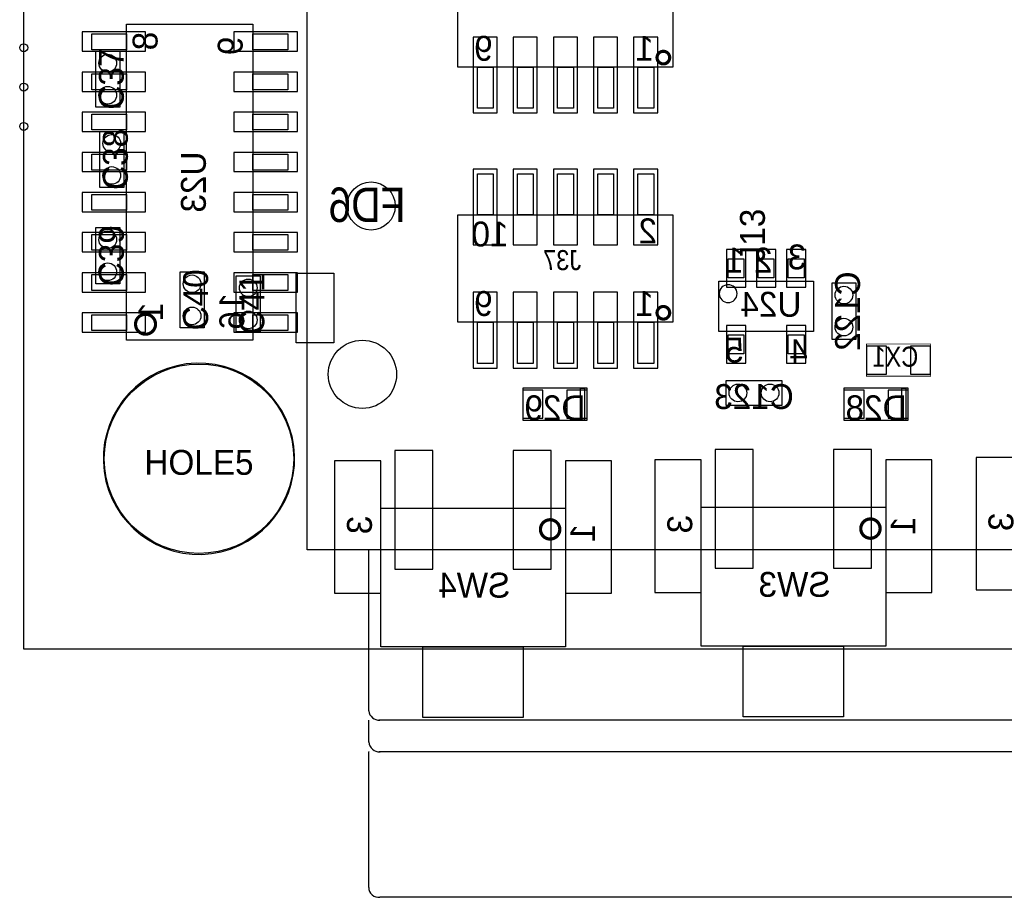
# Model space of a CAD drawing. Extents: x -51 to 4884, y -309 to 4232.
# Tile 1 of 7: x -5 to 1222, y -309 to 784. Entities that reach past the tile are written whole.
import ezdxf
from ezdxf.enums import TextEntityAlignment as Align

# ---------------------------------------------------------------- set-up
doc = ezdxf.new("R2010")
doc.units = 0
for name, color, linetype in [('BG_OUTLINE', 2, 'CONTINUOUS'), ('PG_ASSEMBLY_BOTTOM', 3, 'CONTINUOUS'), ('PG_ASSEMBLY_TOP', 4, 'CONTINUOUS'), ('PIN_BOTTOM', 6, 'CONTINUOUS'), ('PIN_TOP', 5, 'CONTINUOUS'), ('RD_ASSEMBLY_BOTTOM', 7, 'CONTINUOUS'), ('RD_ASSEMBLY_TOP', 8, 'CONTINUOUS')]:
    doc.layers.add(name, color=color, linetype=linetype)

msp = doc.modelspace()

# ---------------------------------------------------------------- linework, layer by layer
at = {"layer": 'BG_OUTLINE'}
msp.add_lwpolyline([(0, 0), (4724.41, 0), (4724.41, 4133.86), (0, 4133.86)], close=True, dxfattribs=at)
at = {"layer": 'PG_ASSEMBLY_BOTTOM'}
for points in [[(808.86, 725.07), (541.14, 725.07), (541.14, 858.93), (808.86, 858.93)], [(128.42, 384.95), (128.42, 778.65), (285.9, 778.65), (285.9, 384.95)], [(85.11, 746.76), (85.11, 766.45), (128.42, 766.45), (128.42, 746.76)], [(285.9, 746.76), (285.9, 766.45), (329.21, 766.45), (329.21, 746.76)], [(585.04, 673.89), (565.35, 673.89), (565.35, 725.07), (585.04, 725.07)], [(635.04, 673.89), (615.35, 673.89), (615.35, 725.07), (635.04, 725.07)], [(685.04, 673.89), (665.35, 673.89), (665.35, 725.07), (685.04, 725.07)], [(735.04, 673.89), (715.35, 673.89), (715.35, 725.07), (735.04, 725.07)], [(785.04, 673.89), (765.35, 673.89), (765.35, 725.07), (785.04, 725.07)], [(85.11, 696.76), (85.11, 716.45), (128.42, 716.45), (128.42, 696.76)], [(285.9, 696.76), (285.9, 716.45), (329.21, 716.45), (329.21, 696.76)], [(85.11, 646.76), (85.11, 666.45), (128.42, 666.45), (128.42, 646.76)], [(285.9, 646.76), (285.9, 666.45), (329.21, 666.45), (329.21, 646.76)], [(85.11, 596.76), (85.11, 616.45), (128.42, 616.45), (128.42, 596.76)], [(285.9, 596.76), (285.9, 616.45), (329.21, 616.45), (329.21, 596.76)], [(585.04, 540.93), (565.35, 540.93), (565.35, 592.11), (585.04, 592.11)], [(635.04, 540.93), (615.35, 540.93), (615.35, 592.11), (635.04, 592.11)], [(685.04, 540.93), (665.35, 540.93), (665.35, 592.11), (685.04, 592.11)], [(735.04, 540.93), (715.35, 540.93), (715.35, 592.11), (735.04, 592.11)], [(785.04, 540.93), (765.35, 540.93), (765.35, 592.11), (785.04, 592.11)], [(85.11, 546.76), (85.11, 566.45), (128.42, 566.45), (128.42, 546.76)], [(285.9, 546.76), (285.9, 566.45), (329.21, 566.45), (329.21, 546.76)], [(808.86, 407.07), (541.14, 407.07), (541.14, 540.93), (808.86, 540.93)], [(85.11, 496.76), (85.11, 516.45), (128.42, 516.45), (128.42, 496.76)], [(285.9, 496.76), (285.9, 516.45), (329.21, 516.45), (329.21, 496.76)], [(877.76, 486.06), (897.44, 486.06), (897.44, 462.43), (877.76, 462.43)], [(915.16, 486.06), (934.84, 486.06), (934.84, 462.43), (915.16, 462.43)], [(952.56, 486.06), (972.24, 486.06), (972.24, 462.43), (952.56, 462.43)], [(85.11, 446.76), (85.11, 466.45), (128.42, 466.45), (128.42, 446.76)], [(285.9, 446.76), (285.9, 466.45), (329.21, 466.45), (329.21, 446.76)], [(865.94, 458.5), (984.06, 458.5), (984.06, 395.5), (865.94, 395.5)], [(1007, 456), (1007, 386), (1037, 386), (1037, 456)], [(85.11, 396.76), (85.11, 416.45), (128.42, 416.45), (128.42, 396.76)], [(285.9, 396.76), (285.9, 416.45), (329.21, 416.45), (329.21, 396.76)], [(585.04, 355.89), (565.35, 355.89), (565.35, 407.07), (585.04, 407.07)], [(635.04, 355.89), (615.35, 355.89), (615.35, 407.07), (635.04, 407.07)], [(685.04, 355.89), (665.35, 355.89), (665.35, 407.07), (685.04, 407.07)], [(735.04, 355.89), (715.35, 355.89), (715.35, 407.07), (735.04, 407.07)], [(785.04, 355.89), (765.35, 355.89), (765.35, 407.07), (785.04, 407.07)], [(877.76, 391.57), (897.44, 391.57), (897.44, 367.94), (877.76, 367.94)], [(952.56, 391.57), (972.24, 391.57), (972.24, 367.94), (952.56, 367.94)], [(945, 334), (875, 334), (875, 304), (945, 304)], [(622, 285), (702, 285), (702, 325), (622, 325)], [(699, 285), (694, 285), (694, 325), (699, 325)], [(1022, 285), (1102, 285), (1102, 325), (1022, 325)], [(1099, 285), (1094, 285), (1094, 325), (1099, 325)], [(445, 2.5), (445, 175.5), (675, 175.5), (675, 2.5)], [(844, 3.5), (844, 176.5), (1074, 176.5), (1074, 3.5)], [(497.5, -85.5), (497.5, 2.5), (622.5, 2.5), (622.5, -85.5)], [(896.5, -84.5), (896.5, 3.5), (1021.5, 3.5), (1021.5, -84.5)]]:
    msp.add_lwpolyline(points, close=True, dxfattribs=at)
for points, const_width in [([(804.92, 736.88, 1), (789.17, 736.88, 1)], 3.94), ([(155.98, 416.45, 1), (148.1, 392.82, 1)], 3.94), ([(804.92, 418.88, 1), (789.17, 418.88, 1)], 3.94), ([(656, 161.04, 1), (656, 136.96, 1)], 4), ([(1055, 162.04, 1), (1055, 137.96, 1)], 4)]:
    msp.add_lwpolyline(points, format="xyb", close=True, dxfattribs=dict(at, const_width=const_width))
msp.add_lwpolyline([(888.89, 442.75, 1), (866.62, 442.75, 1)], format="xyb", close=True, dxfattribs=at)
at = {"layer": 'PG_ASSEMBLY_BOTTOM', "const_width": 1}
msp.add_lwpolyline([(1130, 380), (1050, 380), (1050, 340), (1130, 340)], close=True, dxfattribs=at)
at = {"layer": 'PG_ASSEMBLY_TOP'}
for points in [[(353.27, 123.74), (353.27, 1265.47), (1475.32, 1265.47), (1475.32, 123.74)], [(90, 675), (90, 745), (120, 745), (120, 675)], [(125, 645), (125, 575), (95, 575), (95, 645)], [(120, 525), (120, 455), (90, 455), (90, 525)], [(195, 400), (195, 470), (225, 470), (225, 400)], [(295, 465), (295, 395), (265, 395), (265, 465)]]:
    msp.add_lwpolyline(points, close=True, dxfattribs=at)
msp.add_lwpolyline([(234.36, 118.92, 1), (202.86, 355.14, 1)], format="xyb", close=True, dxfattribs=at)
for points in [[(430.01, -77.36), (430.05, 123.74)], [(430.36, -88.86), (430.05, -88.86), (430.05, -88.66)], [(430.05, -115.95), (430.05, -88.86)], [(1362.64, -88.86), (442.61, -88.86)], [(430.48, -128.23), (430.05, -128.23), (430.05, -128.03)], [(430.05, -297.13), (430.05, -128.23)], [(1363.12, -128.23), (443.12, -128.23)], [(1360.68, -309.37), (443.79, -309.33)]]:
    msp.add_lwpolyline(points, dxfattribs=at)
for points in [[(430.01, -77.17, 0.377954), (443.83, -88.86)], [(430.05, -115.87, 0.393846), (444.1, -128.23)], [(430.05, -297.01, 0.453704), (443.98, -309.33)]]:
    msp.add_lwpolyline(points, format="xyb", dxfattribs=at)
at = {"layer": 'PIN_BOTTOM'}
for points in [[(73.17, 744.8), (152.17, 744.8), (152.17, 768.8), (73.17, 768.8)], [(262.15, 744.8), (341.15, 744.8), (341.15, 768.8), (262.15, 768.8)], [(590, 667.98), (590, 762.48), (560, 762.48), (560, 667.98)], [(640, 667.98), (640, 762.48), (610, 762.48), (610, 667.98)], [(690, 667.98), (690, 762.48), (660, 762.48), (660, 667.98)], [(740, 667.98), (740, 762.48), (710, 762.48), (710, 667.98)], [(790, 667.98), (790, 762.48), (760, 762.48), (760, 667.98)], [(73.17, 694.8), (152.17, 694.8), (152.17, 718.8), (73.17, 718.8)], [(262.15, 694.8), (341.15, 694.8), (341.15, 718.8), (262.15, 718.8)], [(73.17, 644.8), (152.17, 644.8), (152.17, 668.8), (73.17, 668.8)], [(262.15, 644.8), (341.15, 644.8), (341.15, 668.8), (262.15, 668.8)], [(73.17, 594.8), (152.17, 594.8), (152.17, 618.8), (73.17, 618.8)], [(262.15, 594.8), (341.15, 594.8), (341.15, 618.8), (262.15, 618.8)], [(590, 503.52), (590, 598.02), (560, 598.02), (560, 503.52)], [(640, 503.52), (640, 598.02), (610, 598.02), (610, 503.52)], [(690, 503.52), (690, 598.02), (660, 598.02), (660, 503.52)], [(740, 503.52), (740, 598.02), (710, 598.02), (710, 503.52)], [(790, 503.52), (790, 598.02), (760, 598.02), (760, 503.52)], [(73.17, 544.8), (152.17, 544.8), (152.17, 568.8), (73.17, 568.8)], [(262.15, 544.8), (341.15, 544.8), (341.15, 568.8), (262.15, 568.8)], [(73.17, 494.8), (152.17, 494.8), (152.17, 518.8), (73.17, 518.8)], [(262.15, 494.8), (341.15, 494.8), (341.15, 518.8), (262.15, 518.8)], [(875.6, 497.74), (875.6, 450.74), (899.6, 450.74), (899.6, 497.74)], [(913, 497.74), (913, 450.74), (937, 450.74), (937, 497.74)], [(950.4, 497.74), (950.4, 450.74), (974.4, 450.74), (974.4, 497.74)], [(73.17, 444.8), (152.17, 444.8), (152.17, 468.8), (73.17, 468.8)], [(262.15, 444.8), (341.15, 444.8), (341.15, 468.8), (262.15, 468.8)], [(590, 349.98), (590, 444.48), (560, 444.48), (560, 349.98)], [(640, 349.98), (640, 444.48), (610, 444.48), (610, 349.98)], [(690, 349.98), (690, 444.48), (660, 444.48), (660, 349.98)], [(740, 349.98), (740, 444.48), (710, 444.48), (710, 349.98)], [(790, 349.98), (790, 444.48), (760, 444.48), (760, 349.98)], [(73.17, 394.8), (152.17, 394.8), (152.17, 418.8), (73.17, 418.8)], [(262.15, 394.8), (341.15, 394.8), (341.15, 418.8), (262.15, 418.8)], [(875.6, 403.26), (875.6, 356.26), (899.6, 356.26), (899.6, 403.26)], [(950.4, 403.26), (950.4, 356.26), (974.4, 356.26), (974.4, 403.26)], [(1050, 377.5), (1050, 342.5), (1075, 342.5), (1075, 377.5)], [(1105, 377.5), (1105, 342.5), (1130, 342.5), (1130, 377.5)], [(647, 287.5), (647, 322.5), (622, 322.5), (622, 287.5)], [(702, 287.5), (702, 322.5), (677, 322.5), (677, 287.5)], [(1047, 287.5), (1047, 322.5), (1022, 322.5), (1022, 287.5)], [(1102, 287.5), (1102, 322.5), (1077, 322.5), (1077, 287.5)], [(462.5, 99.5), (510, 99.5), (510, 247.5), (462.5, 247.5)], [(610, 99.5), (657.5, 99.5), (657.5, 247.5), (610, 247.5)], [(861.5, 100.5), (909, 100.5), (909, 248.5), (861.5, 248.5)], [(1009, 100.5), (1056.5, 100.5), (1056.5, 248.5), (1009, 248.5)], [(387.5, 69.5), (445, 69.5), (445, 234.5), (387.5, 234.5)], [(675, 69.5), (732.5, 69.5), (732.5, 234.5), (675, 234.5)], [(786.5, 70.5), (844, 70.5), (844, 235.5), (786.5, 235.5)], [(1074, 70.5), (1131.5, 70.5), (1131.5, 235.5), (1074, 235.5)], [(1186.5, 73.5), (1244, 73.5), (1244, 238.5), (1186.5, 238.5)]]:
    msp.add_lwpolyline(points, close=True, dxfattribs=at)
for centre, radius in [((0.3, 749.14), 5), ((0.3, 700.14), 5), ((0.3, 651.14), 5), ((433, 552), 30), ((1022, 441), 11), ((1022, 401), 11), ((422.17, 342.24), 42.5), ((218.61, 237.03), 118), ((890, 319), 11), ((930, 319), 11)]:
    msp.add_circle(centre, radius, dxfattribs=at)
at = {"layer": 'PIN_TOP'}
msp.add_lwpolyline([(339.62, 381.42), (339.62, 468.42), (386.62, 468.42), (386.62, 381.42)], close=True, dxfattribs=at)
for centre, radius in [((0.3, 749.14), 5), ((105, 730), 11), ((0.3, 700.14), 5), ((105, 690), 11), ((0.3, 651.14), 5), ((110, 630), 11), ((110, 590), 11), ((105, 510), 11), ((105, 470), 11), ((210, 455), 11), ((280, 450), 11), ((210, 415), 11), ((280, 410), 11), ((422.17, 342.24), 42.5), ((218.61, 237.03), 118)]:
    msp.add_circle(centre, radius, dxfattribs=at)

# ---------------------------------------------------------------- texts
at = {"layer": 'PG_ASSEMBLY_BOTTOM', "text_generation_flag": 2}
for s, p in [('8', (167, 769)), ('9', (273, 763)), ('16', (275, 444)), ('1', (174, 432)), ('3', (434, 166)), ('3', (833, 167)), ('1', (1111, 165)), ('3', (1233, 170)), ('1', (712, 156))]:
    msp.add_text(s, height=31, rotation=90, dxfattribs=at).set_placement(p)
for s, p in [('9', (584.45, 732.94)), ('1', (785.24, 732.94)), ('10', (604.13, 501.56)), ('2', (789.17, 505.5)), ('3', (975, 473)), ('1', (897, 469)), ('2', (933, 469)), ('9', (584.45, 414.94)), ('1', (785.24, 414.94)), ('5', (897, 357)), ('4', (977, 355))]:
    msp.add_text(s, height=31, dxfattribs=at).set_placement(p)
at = {"layer": 'RD_ASSEMBLY_BOTTOM', "text_generation_flag": 2}
for s, p in [('U23', (227.16, 581.8)), ('C122', (1042, 421))]:
    msp.add_text(s, height=31, rotation=90, dxfattribs=at).set_placement(p, align=Align.CENTER)
for s, height, width, p in [('FD6', 43, 0.883721, (428, 532)), ('CX1', 25, 0.88, (1086, 351.66))]:
    msp.add_text(s, height=height, dxfattribs=dict(at, width=width)).set_placement(p, align=Align.CENTER)
at = {"layer": 'RD_ASSEMBLY_BOTTOM', "text_generation_flag": 2, "width": 0.88}
msp.add_text('J37', height=25, dxfattribs=at).set_placement((694.69, 472.03))
at = {"layer": 'RD_ASSEMBLY_BOTTOM', "text_generation_flag": 2}
for s, p in [('U24', (931, 414)), ('C123', (910, 299)), ('D29', (662, 285)), ('D28', (1062, 285)), ('SW4', (561.5, 64)), ('SW3', (960.5, 65))]:
    msp.add_text(s, height=31, dxfattribs=at).set_placement(p, align=Align.CENTER)
at = {"layer": 'RD_ASSEMBLY_TOP'}
for s, p in [('C37', (125, 710)), ('C38', (130, 610)), ('J13', (923.53, 515.18)), ('C39', (125, 490)), ('C40', (230, 435)), ('C41', (300, 430))]:
    msp.add_text(s, height=31, rotation=90, dxfattribs=at).set_placement(p, align=Align.CENTER)
msp.add_text('HOLE5', height=31, dxfattribs=at).set_placement((218.61, 217.03), align=Align.CENTER)

doc.saveas('drawing.dxf')
